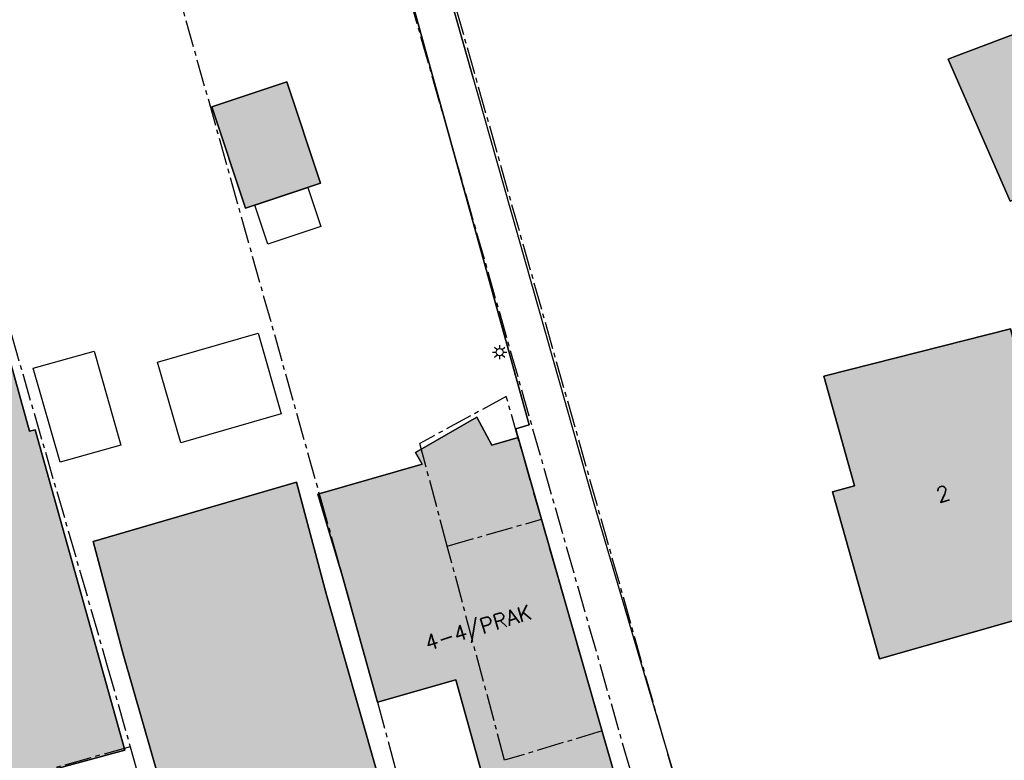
# Model space of a CAD drawing. Header units: metres. Extents: x 202952 to 203755, y 349031 to 349702.
# Tile 10 of 84: x 203140 to 203191, y 349360 to 349399. Entities that reach past the tile are written whole.
import ezdxf
from ezdxf.enums import TextEntityAlignment as Align

# ---------------------------------------------------------------- set-up
doc = ezdxf.new("R2010")
doc.units = ezdxf.units.M
doc.linetypes.add('1-200 CENTER', pattern=[4.28625, 2.8575, -0.47625, 0.47625, -0.47625])
for name, color, linetype in [('bgt.onbegroeidterreindeel', 252, 'Continuous'), ('PH-BEST-BEBOUWING', 1, 'Continuous'), ('PH-BEST-BEBOUWING-ARCERING', 254, 'Continuous'), ('PH-BEST-HUISNUMMER', 7, 'Continuous'), ('PH-BEST-KADASTRALE-GRENS', 240, '1-200 CENTER'), ('PH-BEST-LICHTMAST-HANDHAVENB', 6, 'Continuous'), ('PH-BEST-WEGDEEL', 254, 'Continuous')]:
    doc.layers.add(name, color=color, linetype=linetype)
doc.styles.add('ROMANS', font='romans.shx')

# ---------------------------------------------------------------- blocks, each defined once
blk = doc.blocks.new('Lichtmast 2')
at = {"flags": 128}
for points in [[(-0.5, 0), (-0.25, 0)], [(-0.354, 0.354), (-0.177, 0.177)], [(0, 0.25), (0, 0.5)], [(0.177, 0.177), (0.354, 0.354)], [(0.25, 0), (0.5, 0)], [(-0.354, -0.354), (-0.177, -0.177)], [(0, -0.5), (0, -0.25)], [(0.177, -0.177), (0.354, -0.354)]]:
    blk.add_lwpolyline(points, dxfattribs=at)
blk.add_circle((0, 0), 0.25)

msp = doc.modelspace()

# ---------------------------------------------------------------- hatches: boundary and pattern name
at = {"layer": 'PH-BEST-BEBOUWING-ARCERING'}
for points in [[(203193.353, 349399.03), (203192.904, 349398.847), (203188.674, 349397.258), (203188.415, 349397.152), (203191.681, 349389.702), (203196.376, 349391.617)], [(203153.657, 349395.967), (203149.72, 349394.657), (203151.495, 349389.324), (203155.432, 349390.634)], [(203192, 349376.86), (203193.24, 349377.21), (203191.7, 349382.99), (203183.201, 349380.844), (203181.88, 349380.51), (203183.28, 349375.5), (203183.49, 349374.75), (203183.292, 349374.695), (203182.34, 349374.43), (203183.35, 349370.824), (203184.8, 349365.65), (203194.41, 349368.39)]]:
    msp.add_hatch(color=256, dxfattribs=at).paths.add_polyline_path(points)
for points in [[(203129.768, 349386.808), (203136.998, 349388.757), (203137.789, 349386.034), (203140.14, 349377.616), (203140.435, 349377.694), (203145.148, 349360.855), (203138.088, 349358.948), (203137.739, 349358.891), (203134.402, 349370.71), (203132.995, 349375.762)], [(203156.589, 349369.981), (203155.297, 349374.313), (203160.767, 349375.891), (203160.416, 349376.489), (203163.641, 349378.349), (203164.437, 349376.886), (203165.814, 349377.28), (203167.04, 349372.99), (203169.044, 349366.002), (203170.341, 349361.481), (203171.07, 349358.94), (203170.74, 349358.85), (203171.393, 349356.572), (203173.16, 349350.41), (203169.417, 349349.265), (203165.91, 349348.193), (203163.004, 349347.304), (203162.269, 349349.789), (203160.438, 349355.977), (203164.587, 349357.181), (203162.54, 349364.563), (203158.417, 349363.387)], [(203145.064, 349365.896), (203143.486, 349371.822), (203154.159, 349374.931), (203155.74, 349369.014), (203161.028, 349350.453), (203161.669, 349348.355), (203162.077, 349347.02), (203162.78, 349344.72), (203159.79, 349343.857), (203155.54, 349342.63), (203153.88, 349348.39), (203151.08, 349358.195), (203148.877, 349357.555), (203147.57, 349357.176)]]:
    msp.add_hatch(color=256, dxfattribs=at).paths.add_polyline_path(points, flags=17)

# ---------------------------------------------------------------- linework, layer by layer
at = {"layer": 'bgt.onbegroeidterreindeel'}
for points in [[(203163.466, 349396.105), (203158.89, 349412.21), (203154.822, 349426.602), (203153.754, 349430.379), (203160.419, 349432.209), (203156.245, 349445.994), (203154.035, 349445.375), (203154.002, 349445.377), (203153.97, 349445.377), (203153.937, 349445.377), (203153.905, 349445.376), (203153.872, 349445.373), (203153.84, 349445.37), (203149.58, 349444.14), (203148.051, 349449.091), (203147.56, 349450.68), (203147.218, 349451.897), (203146.67, 349453.848), (203144.941, 349460)], [(203159.255, 349403.778), (203166.39, 349377.95), (203165.691, 349377.731), (203165.732, 349377.581), (203165.814, 349377.28), (203164.437, 349376.886), (203163.641, 349378.349), (203160.416, 349376.489), (203160.767, 349375.891), (203155.297, 349374.313), (203156.589, 349369.981), (203158.417, 349363.387), (203162.54, 349364.563), (203164.587, 349357.181)], [(203138.088, 349358.948), (203145.148, 349360.855), (203140.435, 349377.694), (203140.14, 349377.616), (203137.789, 349386.034)], [(203161.028, 349350.453), (203155.74, 349369.014), (203154.159, 349374.931), (203143.486, 349371.822), (203145.064, 349365.896), (203147.57, 349357.176)]]:
    msp.add_lwpolyline(points, dxfattribs=at)
for points in [[(203192.904, 349398.847), (203188.674, 349397.258), (203188.415, 349397.152), (203191.681, 349389.702), (203196.376, 349391.617), (203193.353, 349399.03), (203192.904, 349398.847)], [(203149.72, 349394.657), (203151.495, 349389.324), (203155.432, 349390.634), (203153.657, 349395.967), (203149.72, 349394.657)], [(203191.7, 349382.99), (203183.201, 349380.844), (203181.88, 349380.51), (203183.28, 349375.5), (203183.49, 349374.75), (203183.292, 349374.695), (203182.34, 349374.43), (203183.35, 349370.824), (203184.8, 349365.65), (203194.41, 349368.39), (203192, 349376.86), (203193.24, 349377.21), (203191.7, 349382.99)]]:
    msp.add_lwpolyline(points, close=True, dxfattribs=at)
at = {"layer": 'PH-BEST-BEBOUWING'}
for points in [[(203192.904, 349398.847), (203193.353, 349399.03), (203196.376, 349391.617), (203191.681, 349389.702), (203188.415, 349397.152), (203188.674, 349397.258), (203192.904, 349398.847)], [(203149.72, 349394.657), (203153.657, 349395.967), (203155.432, 349390.634), (203151.495, 349389.324), (203149.72, 349394.657)], [(203151.984, 349389.487), (203154.762, 349390.411), (203155.444, 349388.361), (203152.666, 349387.437), (203151.984, 349389.487)], [(203129.768, 349386.808), (203136.998, 349388.757), (203137.789, 349386.034), (203140.14, 349377.616), (203140.435, 349377.694), (203145.148, 349360.855), (203138.088, 349358.948), (203137.739, 349358.891), (203134.402, 349370.71), (203132.995, 349375.762), (203129.768, 349386.808)], [(203152.149, 349382.755), (203153.368, 349378.529), (203148.088, 349377.006), (203146.869, 349381.233), (203152.149, 349382.755)], [(203191.7, 349382.99), (203193.24, 349377.21), (203192, 349376.86), (203194.41, 349368.39), (203184.8, 349365.65), (203183.35, 349370.824), (203182.34, 349374.43), (203183.292, 349374.695), (203183.49, 349374.75), (203183.28, 349375.5), (203181.88, 349380.51), (203183.201, 349380.844), (203191.7, 349382.99)], [(203144.93, 349376.885), (203141.744, 349375.99), (203140.325, 349380.923), (203143.542, 349381.827), (203144.93, 349376.885)], [(203156.589, 349369.981), (203155.297, 349374.313), (203160.767, 349375.891), (203160.416, 349376.489), (203163.641, 349378.349), (203164.437, 349376.886), (203165.814, 349377.28), (203167.04, 349372.99), (203169.044, 349366.002), (203170.341, 349361.481), (203171.07, 349358.94), (203170.74, 349358.85), (203171.393, 349356.572), (203173.16, 349350.41), (203169.417, 349349.265), (203165.91, 349348.193), (203163.004, 349347.304), (203162.269, 349349.789), (203160.438, 349355.977), (203164.587, 349357.181), (203162.54, 349364.563), (203158.417, 349363.387), (203156.589, 349369.981)], [(203145.064, 349365.896), (203143.486, 349371.822), (203154.159, 349374.931), (203155.74, 349369.014), (203161.028, 349350.453), (203161.669, 349348.355), (203162.077, 349347.02), (203162.78, 349344.72), (203159.79, 349343.857), (203155.54, 349342.63), (203153.88, 349348.39), (203151.08, 349358.195), (203148.877, 349357.555), (203147.57, 349357.176), (203145.064, 349365.896)]]:
    msp.add_lwpolyline(points, close=True, dxfattribs=at)
at = {"layer": 'PH-BEST-KADASTRALE-GRENS', "ltscale": 0.5}
for p, q in [((203159.034, 349412.202), (203177.167, 349348.353)), ((203146.61, 349405.378), (203155.412, 349374.148)), ((203165.192, 349379.434), (203160.645, 349376.976)), ((203167.04, 349372.99), (203165.192, 349379.434)), ((203162.091, 349371.579), (203160.645, 349376.976)), ((203162.091, 349371.579), (203167.04, 349372.99)), ((203170.229, 349361.872), (203167.04, 349372.99)), ((203165.105, 349360.333), (203162.091, 349371.579)), ((203170.229, 349361.872), (203165.105, 349360.333)), ((203145.428, 349361.044), (203137.739, 349358.891))]:
    msp.add_line(p, q, dxfattribs=at)
for points in [[(203142.149, 349428.865), (203151.273, 349431.313), (203175.078, 349347.977)], [(203133.821, 349401.21), (203144.207, 349365.336), (203145.428, 349361.044)], [(203133.821, 349401.21), (203144.207, 349365.336), (203145.428, 349361.044)], [(203155.412, 349374.148), (203156.619, 349369.865), (203158.417, 349363.387), (203160.438, 349355.977), (203163.004, 349347.304), (203163.578, 349344.461)], [(203145.428, 349361.044), (203146.891, 349355.895), (203150.812, 349340.812)]]:
    msp.add_lwpolyline(points, dxfattribs=at)
at = {"layer": 'PH-BEST-WEGDEEL'}
msp.add_lwpolyline([(203158.89, 349412.21), (203169.8, 349373.81), (203177.269, 349348.498), (203173.985, 349347.412), (203173.16, 349350.41), (203171.393, 349356.572), (203170.74, 349358.85), (203171.07, 349358.94), (203170.341, 349361.481), (203169.044, 349366.002), (203167.04, 349372.99), (203165.814, 349377.28), (203165.732, 349377.581), (203165.691, 349377.731), (203165.691, 349377.731), (203166.39, 349377.95), (203159.255, 349403.778)], dxfattribs=at)

# ---------------------------------------------------------------- block references
at = {"layer": 'PH-BEST-LICHTMAST-HANDHAVENB', "color": 9, "xscale": 0.75, "yscale": 0.75, "zscale": 0.75}
msp.add_blockref('Lichtmast 2', (203164.846, 349381.767), dxfattribs=at)
at = {"layer": 'PH-BEST-LICHTMAST-HANDHAVENB', "xscale": 0.75, "yscale": 0.75, "zscale": 0.75}
msp.add_blockref('Lichtmast 2', (203164.846, 349381.767), dxfattribs=at)

# ---------------------------------------------------------------- texts
at = {"layer": 'PH-BEST-HUISNUMMER', "style": 'ROMANS'}
for s, rotation, p in [('2', 15.9, (203188.145, 349374.32)), ('4-4/PRAK', 17, (203163.713, 349367.303))]:
    msp.add_text(s, height=0.8, rotation=rotation, dxfattribs=at).set_placement(p, align=Align.MIDDLE_CENTER)

doc.saveas('drawing.dxf')
